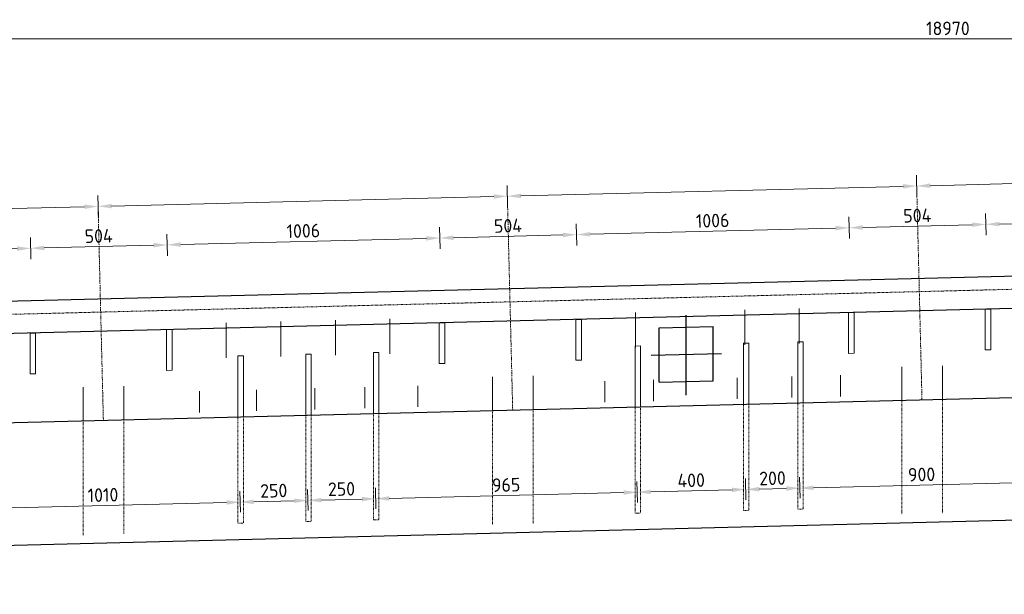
# Model space of a CAD drawing. Header units: millimetres. Extents: x -8028558 to 327273, y -63352 to 83293.
# Tile 53 of 197: x 1742 to 5373, y 2170 to 4288. Entities that reach past the tile are written whole.
import ezdxf

# ---------------------------------------------------------------- set-up
doc = ezdxf.new("R2010")
doc.units = ezdxf.units.MM
for name, pattern in [('NLCS-HIDDEN', [4, 2, -2]), ('XX-HART', [13, 4, -2, 1, -2, 4]), ('ZZ-HIDDEN-SO', [4, 2, -2])]:
    doc.linetypes.add(name, pattern=pattern)
for name, color, linetype, lineweight in [('B-CO-BC-BETONVORM-GD', 90, 'Continuous', 25), ('B-CO-BC-BETONVORM-GN', 10, 'ZZ-HIDDEN-SO', 13), ('B-CO-BC-STORTNAAD-GD', 10, 'BC-STORTNAAD', 25), ('B-CO-BC-VOORSPANNING-GD', 200, 'Continuous', 25), ('B-CO-BC-WAPENING_HOOFDWAPENING-G', 170, 'Continuous', 18), ('B-CO-BC-WAPENING_HOOFDWAPENING-GN', 140, 'NLCS-HIDDEN', 13), ('X-XX-AL-HARTLIJN-G', 7, 'XX-HART', 18), ('X-XX-AL-M', 7, 'Continuous', 18)]:
    doc.layers.add(name, color=color, linetype=linetype, lineweight=lineweight)
doc.styles.add('NLCS-ISO-MM20-T25', font='NLCS-ISO.ttf', dxfattribs={"height": 50})
doc.linetypes.add('BC-STORTNAAD', pattern='A,15,-1,[175,NLCS.SHX,S=1,R=0,X=0,Y=0],-1', length=17)
doc.dimstyles.new('NLCS-MM20-T25-PIJL_L0_H4', dxfattribs={"dimscale": 20, "dimtxt": 2.5, "dimasz": 2.5, "dimexe": 2, "dimexo": 2, "dimgap": 0.7, "dimtad": 1, "dimdec": 0, "dimzin": 0, "dimdsep": 46, "dimtxsty": 'NLCS-ISO-MM20-T25', "dimcen": 0, "dimdle": 2, "dimclrd": 256, "dimclre": 256, "dimclrt": 256, "dimadec": 4, "dimazin": 0, "dimtfac": 1, "dimtdec": 3, "dimtofl": 0, "dimtmove": 0, "dimatfit": 3, "dimfxl": 2, "dimfxlon": 1, "dimtfillclr": 256, "dimtolj": 1, "dimtzin": 0, "dimlwd": -1, "dimlwe": -1, "dimarcsym": 0})

# ---------------------------------------------------------------- blocks, each defined once
blk = doc.blocks.new('*D1693')
at = {"layer": 'X-XX-AL-M', "transparency": 16777216}
for p, q in [((-4319.8, 4177.1), (-4319.8, 4257.1)), ((14649.8, 4177.1), (14649.8, 4257.1)), ((14599.8, 4217.1), (-4269.8, 4217.1))]:
    blk.add_line(p, q, dxfattribs=at)
for points in [[(-4269.8, 4225.4), (-4269.8, 4208.7), (-4319.8, 4217.1)], [(14599.8, 4225.4), (14599.8, 4208.7), (14649.8, 4217.1)]]:
    blk.add_solid(points, dxfattribs=at)
at = {"layer": 'X-XX-AL-M', "transparency": 16777216, "insert": (5165, 4256.1), "char_height": 50, "attachment_point": 5, "style": 'NLCS-ISO-MM20-T25'}
blk.add_mtext('\\A1;18970', dxfattribs=at)
blk = doc.blocks.new('*D1702')
at = {"layer": 'X-XX-AL-M', "transparency": 16777216}
for p, q in [((2031.8, 3560), (2029.8, 3640)), ((522.3, 3522.4), (520.3, 3602.4)), ((571.2, 3563.7), (1980.8, 3598.7))]:
    blk.add_line(p, q, dxfattribs=at)
for points in [[(1980.6, 3607.1), (1981, 3590.4), (2030.8, 3600)], [(571, 3572), (571.5, 3555.3), (521.3, 3562.4)]]:
    blk.add_solid(points, dxfattribs=at)
blk = doc.blocks.new('*D1703')
at = {"layer": 'X-XX-AL-M', "transparency": 16777216}
for p, q in [((3541.3, 3597.6), (3539.3, 3677.5)), ((2031.8, 3560), (2029.8, 3640)), ((2080.8, 3601.2), (3490.3, 3636.3))]:
    blk.add_line(p, q, dxfattribs=at)
for points in [[(3490.1, 3644.6), (3490.6, 3628), (3540.3, 3637.5)], [(2080.6, 3609.6), (2081, 3592.9), (2030.8, 3600)]]:
    blk.add_solid(points, dxfattribs=at)
blk = doc.blocks.new('*D1704')
at = {"layer": 'X-XX-AL-M', "transparency": 16777216}
for p, q in [((5050.9, 3635.1), (5048.9, 3715.1)), ((3541.3, 3597.6), (3539.3, 3677.5)), ((3590.3, 3638.8), (4999.9, 3673.9))]:
    blk.add_line(p, q, dxfattribs=at)
for points in [[(4999.7, 3682.2), (5000.1, 3665.5), (5049.9, 3675.1)], [(3590.1, 3647.1), (3590.5, 3630.5), (3540.3, 3637.5)]]:
    blk.add_solid(points, dxfattribs=at)
blk = doc.blocks.new('*D1705')
at = {"layer": 'X-XX-AL-M', "transparency": 16777216}
for p, q in [((6560.4, 3672.7), (6558.4, 3752.6)), ((5050.9, 3635.1), (5048.9, 3715.1)), ((5099.8, 3676.3), (6509.4, 3711.4))]:
    blk.add_line(p, q, dxfattribs=at)
for points in [[(6509.2, 3719.7), (6509.6, 3703.1), (6559.4, 3712.7)], [(5099.6, 3684.7), (5100.1, 3668), (5049.9, 3675.1)]]:
    blk.add_solid(points, dxfattribs=at)
at = {"layer": 'X-XX-AL-M', "transparency": 16777216, "insert": (5803.7, 3732.9), "char_height": 50, "attachment_point": 5, "rotation": 1.4252, "style": 'NLCS-ISO-MM20-T25'}
blk.add_mtext('\\A1;9 x 1510 =13590', dxfattribs=at)
blk = doc.blocks.new('*D1643')
at = {"layer": 'X-XX-AL-M', "transparency": 16777216}
for p, q in [((777.4, 3380.5), (775.4, 3460.5)), ((1783, 3405.6), (1781, 3485.6)), ((826.3, 3421.7), (1732.1, 3444.4))]:
    blk.add_line(p, q, dxfattribs=at)
for points in [[(1731.9, 3452.7), (1732.3, 3436), (1782, 3445.6)], [(826.1, 3430.1), (826.6, 3413.4), (776.4, 3420.5)]]:
    blk.add_solid(points, dxfattribs=at)
at = {"layer": 'X-XX-AL-M', "transparency": 16777216, "insert": (1278.2, 3472), "char_height": 50, "attachment_point": 5, "rotation": 1.4321, "style": 'NLCS-ISO-MM20-T25'}
blk.add_mtext('\\A1;1006', dxfattribs=at)
blk = doc.blocks.new('*D1644')
at = {"layer": 'X-XX-AL-M', "transparency": 16777216}
for p, q in [((2286.9, 3418.2), (2284.9, 3498.2)), ((1783, 3405.6), (1781, 3485.6)), ((1832, 3446.9), (2235.9, 3457))]:
    blk.add_line(p, q, dxfattribs=at)
for points in [[(1831.8, 3455.2), (1832.2, 3438.5), (1782, 3445.6)], [(2235.7, 3465.3), (2236.1, 3448.6), (2285.9, 3458.2)]]:
    blk.add_solid(points, dxfattribs=at)
at = {"layer": 'X-XX-AL-M', "transparency": 16777216, "insert": (2033, 3490.9), "char_height": 50, "attachment_point": 5, "rotation": 1.4321, "style": 'NLCS-ISO-MM20-T25'}
blk.add_mtext('\\A1;504', dxfattribs=at)
blk = doc.blocks.new('*D1645')
at = {"layer": 'X-XX-AL-M', "transparency": 16777216}
for p, q in [((3292.6, 3443.4), (3290.6, 3523.3)), ((2286.9, 3418.2), (2284.9, 3498.2)), ((2335.9, 3459.5), (3241.6, 3482.1))]:
    blk.add_line(p, q, dxfattribs=at)
for points in [[(3241.4, 3490.4), (3241.8, 3473.8), (3291.6, 3483.4)], [(2335.7, 3467.8), (2336.1, 3451.1), (2285.9, 3458.2)]]:
    blk.add_solid(points, dxfattribs=at)
at = {"layer": 'X-XX-AL-M', "transparency": 16777216, "insert": (2787.8, 3509.8), "char_height": 50, "attachment_point": 5, "rotation": 1.4321, "style": 'NLCS-ISO-MM20-T25'}
blk.add_mtext('\\A1;1006', dxfattribs=at)
blk = doc.blocks.new('*D1646')
at = {"layer": 'X-XX-AL-M', "transparency": 16777216}
for p, q in [((3292.6, 3443.4), (3290.6, 3523.3)), ((3796.4, 3456), (3794.4, 3535.9)), ((3341.6, 3484.6), (3745.4, 3494.7))]:
    blk.add_line(p, q, dxfattribs=at)
for points in [[(3341.4, 3492.9), (3341.8, 3476.3), (3291.6, 3483.4)], [(3745.2, 3503), (3745.6, 3486.4), (3795.4, 3496)]]:
    blk.add_solid(points, dxfattribs=at)
at = {"layer": 'X-XX-AL-M', "transparency": 16777216, "insert": (3542.5, 3528.6), "char_height": 50, "attachment_point": 5, "rotation": 1.4321, "style": 'NLCS-ISO-MM20-T25'}
blk.add_mtext('\\A1;504', dxfattribs=at)
blk = doc.blocks.new('*D1647')
at = {"layer": 'X-XX-AL-M', "transparency": 16777216}
for p, q in [((4802.1, 3481.1), (4800.1, 3561.1)), ((3796.4, 3456), (3794.4, 3535.9)), ((3845.4, 3497.2), (4751.1, 3519.8))]:
    blk.add_line(p, q, dxfattribs=at)
for points in [[(4750.9, 3528.2), (4751.3, 3511.5), (4801.1, 3521.1)], [(3845.2, 3505.5), (3845.6, 3488.9), (3795.4, 3496)]]:
    blk.add_solid(points, dxfattribs=at)
at = {"layer": 'X-XX-AL-M', "transparency": 16777216, "insert": (4297.3, 3547.5), "char_height": 50, "attachment_point": 5, "rotation": 1.4321, "style": 'NLCS-ISO-MM20-T25'}
blk.add_mtext('\\A1;1006', dxfattribs=at)
blk = doc.blocks.new('*D1648')
at = {"layer": 'X-XX-AL-M', "transparency": 16777216}
for p, q in [((4802.1, 3481.1), (4800.1, 3561.1)), ((5305.9, 3493.7), (5303.9, 3573.7)), ((4851.1, 3522.3), (5255, 3532.4))]:
    blk.add_line(p, q, dxfattribs=at)
for points in [[(4850.9, 3530.7), (4851.3, 3514), (4801.1, 3521.1)], [(5254.8, 3540.8), (5255.2, 3524.1), (5304.9, 3533.7)]]:
    blk.add_solid(points, dxfattribs=at)
at = {"layer": 'X-XX-AL-M', "transparency": 16777216, "insert": (5052.1, 3566.4), "char_height": 50, "attachment_point": 5, "rotation": 1.4321, "style": 'NLCS-ISO-MM20-T25'}
blk.add_mtext('\\A1;504', dxfattribs=at)
blk = doc.blocks.new('*D1649')
at = {"layer": 'X-XX-AL-M', "transparency": 16777216}
for p, q in [((6311.6, 3518.8), (6309.6, 3598.8)), ((5305.9, 3493.7), (5303.9, 3573.7)), ((5354.9, 3534.9), (6260.6, 3557.6))]:
    blk.add_line(p, q, dxfattribs=at)
for points in [[(6260.4, 3565.9), (6260.9, 3549.3), (6310.6, 3558.8)], [(5354.7, 3543.3), (5355.1, 3526.6), (5304.9, 3533.7)]]:
    blk.add_solid(points, dxfattribs=at)
at = {"layer": 'X-XX-AL-M', "transparency": 16777216, "insert": (5806.8, 3585.3), "char_height": 50, "attachment_point": 5, "rotation": 1.4321, "style": 'NLCS-ISO-MM20-T25'}
blk.add_mtext('\\A1;1006', dxfattribs=at)
blk = doc.blocks.new('*D1678')
at = {"layer": 'X-XX-AL-M', "transparency": 16777216}
for p, q in [((5519.7, 2546.3), (5517.8, 2623.8)), ((4620, 2523.8), (4618, 2601.3)), ((5468.8, 2582.6), (4669, 2562.6))]:
    blk.add_line(p, q, dxfattribs=at)
for points in [[(5468.6, 2590.9), (5469, 2574.3), (5518.8, 2583.8)], [(4668.8, 2570.9), (4669.2, 2554.3), (4619, 2561.4)]]:
    blk.add_solid(points, dxfattribs=at)
at = {"layer": 'X-XX-AL-M', "transparency": 16777216, "insert": (5067.9, 2611.6), "char_height": 50, "attachment_point": 5, "rotation": 1.4321, "style": 'NLCS-ISO-MM20-T25'}
blk.add_mtext('\\A1;900', dxfattribs=at)
blk = doc.blocks.new('*D1679')
at = {"layer": 'X-XX-AL-M', "transparency": 16777216}
for p, q in [((4420, 2518.8), (4418.1, 2596.3)), ((4620, 2523.8), (4618, 2601.3)), ((4569.1, 2560.1), (4469.1, 2557.6))]:
    blk.add_line(p, q, dxfattribs=at)
for points in [[(4468.9, 2565.9), (4469.3, 2549.3), (4419.1, 2556.4)], [(4568.9, 2568.4), (4569.3, 2551.8), (4619, 2561.4)]]:
    blk.add_solid(points, dxfattribs=at)
at = {"layer": 'X-XX-AL-M', "transparency": 16777216, "insert": (4518.1, 2597.8), "char_height": 50, "attachment_point": 5, "rotation": 1.4321, "style": 'NLCS-ISO-MM20-T25'}
blk.add_mtext('\\A1;200', dxfattribs=at)
blk = doc.blocks.new('*D1680')
at = {"layer": 'X-XX-AL-M', "transparency": 16777216}
for p, q in [((4020.2, 2508.8), (4018.2, 2586.3)), ((4420, 2518.8), (4418.1, 2596.3)), ((4369.1, 2555.1), (4069.2, 2547.6))]:
    blk.add_line(p, q, dxfattribs=at)
for points in [[(4069, 2555.9), (4069.4, 2539.3), (4019.2, 2546.4)], [(4368.9, 2563.4), (4369.3, 2546.8), (4419.1, 2556.4)]]:
    blk.add_solid(points, dxfattribs=at)
at = {"layer": 'X-XX-AL-M', "transparency": 16777216, "insert": (4218.2, 2590.3), "char_height": 50, "attachment_point": 5, "rotation": 1.4321, "style": 'NLCS-ISO-MM20-T25'}
blk.add_mtext('\\A1;400', dxfattribs=at)
blk = doc.blocks.new('*D1681')
at = {"layer": 'X-XX-AL-M', "transparency": 16777216}
for p, q in [((4020.2, 2508.8), (4018.2, 2586.3)), ((3055.5, 2484.7), (3053.5, 2562.2)), ((3969.2, 2545.1), (3104.5, 2523.5))]:
    blk.add_line(p, q, dxfattribs=at)
for points in [[(3969, 2553.4), (3969.5, 2536.8), (4019.2, 2546.4)], [(3104.3, 2531.8), (3104.7, 2515.2), (3054.5, 2522.2)]]:
    blk.add_solid(points, dxfattribs=at)
at = {"layer": 'X-XX-AL-M', "transparency": 16777216, "insert": (3535.9, 2573.3), "char_height": 50, "attachment_point": 5, "rotation": 1.4321, "style": 'NLCS-ISO-MM20-T25'}
blk.add_mtext('\\A1;965', dxfattribs=at)
blk = doc.blocks.new('*D1682')
at = {"layer": 'X-XX-AL-M', "transparency": 16777216}
for p, q in [((2805.5, 2478.4), (2803.6, 2556)), ((3055.5, 2484.7), (3053.5, 2562.2)), ((3004.5, 2521), (2854.6, 2517.2))]:
    blk.add_line(p, q, dxfattribs=at)
for points in [[(2854.4, 2525.6), (2854.8, 2508.9), (2804.6, 2516)], [(3004.3, 2529.3), (3004.8, 2512.7), (3054.5, 2522.2)]]:
    blk.add_solid(points, dxfattribs=at)
at = {"layer": 'X-XX-AL-M', "transparency": 16777216, "insert": (2928.6, 2558.1), "char_height": 50, "attachment_point": 5, "rotation": 1.4321, "style": 'NLCS-ISO-MM20-T25'}
blk.add_mtext('\\A1;250', dxfattribs=at)
blk = doc.blocks.new('*D1683')
at = {"layer": 'X-XX-AL-M', "transparency": 16777216}
for p, q in [((2555.6, 2472.2), (2553.7, 2549.7)), ((2805.5, 2478.4), (2803.6, 2556)), ((2754.6, 2514.7), (2604.7, 2511))]:
    blk.add_line(p, q, dxfattribs=at)
for points in [[(2604.5, 2519.3), (2604.9, 2502.7), (2554.7, 2509.7)], [(2754.4, 2523.1), (2754.8, 2506.4), (2804.6, 2516)]]:
    blk.add_solid(points, dxfattribs=at)
at = {"layer": 'X-XX-AL-M', "transparency": 16777216, "insert": (2678.7, 2551.9), "char_height": 50, "attachment_point": 5, "rotation": 1.4321, "style": 'NLCS-ISO-MM20-T25'}
blk.add_mtext('\\A1;250', dxfattribs=at)
blk = doc.blocks.new('*D1684')
at = {"layer": 'X-XX-AL-M', "transparency": 16777216}
for p, q in [((2555.6, 2472.2), (2553.7, 2549.7)), ((1545.9, 2446.9), (1544, 2524.5)), ((2504.7, 2508.5), (1595, 2485.8))]:
    blk.add_line(p, q, dxfattribs=at)
for points in [[(2504.5, 2516.8), (2504.9, 2500.2), (2554.7, 2509.7)], [(1594.8, 2494.1), (1595.2, 2477.4), (1545, 2484.5)]]:
    blk.add_solid(points, dxfattribs=at)
at = {"layer": 'X-XX-AL-M', "transparency": 16777216, "insert": (2048.9, 2536.1), "char_height": 50, "attachment_point": 5, "rotation": 1.4321, "style": 'NLCS-ISO-MM20-T25'}
blk.add_mtext('\\A1;1010', dxfattribs=at)

msp = doc.modelspace()

# ---------------------------------------------------------------- linework, layer by layer
at = {"layer": 'B-CO-BC-BETONVORM-GD', "flags": 128}
for points in [[(15514.8, 3684), (15514.8, 2697.2), (-5395.2, 2170), (-5395.2, 3024.5)], [(-4188.1, 3078.3), (-4165.4, 3104), (14666.8, 3574.8)], [(14690.7, 3455.3), (-4079.3, 2986.1)]]:
    msp.add_lwpolyline(points, dxfattribs=at)
at = {"layer": 'B-CO-BC-BETONVORM-GN', "flags": 128}
msp.add_lwpolyline([(15514.8, 3547.2), (-5545.2, 3020.7)], dxfattribs=at)
at = {"layer": 'B-CO-BC-STORTNAAD-GD', "flags": 128}
msp.add_lwpolyline([(15514.8, 3147.2), (-5395.2, 2624.5)], dxfattribs=at)
at = {"layer": 'B-CO-BC-VOORSPANNING-GD', "flags": 128}
for points in [[(4199.9, 2904.6), (4199.9, 3199.6)], [(4099.9, 3152.2), (4299.9, 3157.2)], [(4099.9, 2952.2), (4099.9, 3152.2)], [(4299.9, 2957.2), (4299.9, 3157.2)], [(4070.3, 3051.5), (4329.9, 3058)], [(4099.9, 2952.2), (4299.9, 2957.2)]]:
    msp.add_lwpolyline(points, dxfattribs=at)
at = {"layer": 'B-CO-BC-WAPENING_HOOFDWAPENING-G', "flags": 128}
for points in [[(4013.4, 3208.4), (4013.4, 3079.6)], [(4415.6, 3218.5), (4415.6, 3089.6)], [(4616.8, 3223.5), (4616.8, 3094.7)], [(2503.8, 3170.7), (2503.8, 3041.8)], [(2705, 3175.7), (2705, 3046.9)], [(2906.1, 3180.7), (2906.1, 3051.9)], [(3107.3, 3185.8), (3107.3, 3056.9)], [(4411, 3095.3), (4431, 3095.8)], [(4411, 3095.4), (4411, 2869.6)], [(4431, 3095.9), (4431, 2870.1)], [(4611, 3100.3), (4631, 3100.8)], [(4611, 3100.4), (4611, 2874.6)], [(4631, 3100.9), (4631, 2875.1)], [(2796.6, 3055), (2816.5, 3055.5)], [(2796.6, 3055), (2796.6, 2829.3)], [(2816.5, 3055.5), (2816.5, 2829.8)], [(3046.5, 3061.2), (3066.5, 3061.7)], [(3046.5, 3061.3), (3046.5, 2835.5)], [(3066.5, 3061.8), (3066.5, 2836)], [(4011.2, 3085.3), (4031.2, 3085.8)], [(4011.2, 3085.4), (4011.2, 2859.6)], [(4031.2, 3085.9), (4031.2, 2860.1)], [(2546.6, 3048.7), (2566.6, 3049.2)], [(2546.6, 3048.8), (2546.6, 2823)], [(2566.6, 3049.3), (2566.6, 2823.5)], [(4769.3, 2977.9), (4769.3, 2899.7)], [(4994.9, 2884.2), (4994.9, 3009)], [(5144.8, 2888), (5144.8, 3012.8)], [(3485.3, 2846.5), (3485.3, 2971.3)], [(3635.3, 2850.2), (3635.3, 2975)], [(3900, 2956.2), (3900, 2878)], [(4079.6, 2960.6), (4079.6, 2882.5)], [(4387.9, 2968.3), (4387.9, 2890.2)], [(4589.9, 2973.4), (4589.9, 2895.2)], [(1975.8, 2808.7), (1975.8, 2933.5)], [(2125.8, 2812.5), (2125.8, 2937.3)], [(2404.6, 2918.8), (2404.6, 2840.6)], [(2614.6, 2924), (2614.6, 2845.9)], [(2830.3, 2929.4), (2830.3, 2851.3)], [(3014.5, 2934), (3014.5, 2855.9)], [(3210.3, 2938.9), (3210.3, 2860.8)]]:
    msp.add_lwpolyline(points, dxfattribs=at)
at = {"layer": 'B-CO-BC-WAPENING_HOOFDWAPENING-G'}
for points in [[(4798.9, 3208.1), (4798.9, 3058.1), (4818.9, 3058.6), (4818.9, 3208.6)], [(5302.8, 3220.6), (5302.8, 3070.6), (5322.8, 3071.1), (5322.8, 3221.1)], [(3289.4, 3170.3), (3289.4, 3020.3), (3309.4, 3020.8), (3309.4, 3170.8)], [(3793.2, 3182.9), (3793.2, 3032.9), (3813.2, 3033.4), (3813.2, 3183.4)], [(1779.9, 3132.6), (1779.9, 2982.6), (1799.9, 2983.1), (1799.9, 3133.1)], [(2283.7, 3145.2), (2283.7, 2995.2), (2303.7, 2995.7), (2303.7, 3145.7)]]:
    msp.add_lwpolyline(points, close=True, dxfattribs=at)
at = {"layer": 'B-CO-BC-WAPENING_HOOFDWAPENING-GN', "flags": 128}
for points in [[(4411, 2869.6), (4411, 2478.6)], [(4431, 2870.1), (4431, 2479.1)], [(4611, 2874.6), (4611, 2483.6)], [(4631, 2875.1), (4631, 2484.1)], [(4994.9, 2884.2), (4994.9, 2464)], [(5144.8, 2888), (5144.8, 2467.8)], [(3046.5, 2835.5), (3046.5, 2444.4)], [(3066.5, 2836), (3066.5, 2444.9)], [(3485.3, 2846.5), (3485.3, 2426.3)], [(3635.3, 2850.2), (3635.3, 2430)], [(4011.2, 2859.6), (4011.2, 2468.6)], [(4031.2, 2860.1), (4031.2, 2469.1)], [(1975.8, 2808.7), (1975.8, 2388.5)], [(2125.8, 2812.5), (2125.8, 2392.3)], [(2546.6, 2823), (2546.6, 2431.9)], [(2566.6, 2823.5), (2566.6, 2432.4)], [(2796.6, 2829.3), (2796.6, 2438.2)], [(2816.5, 2829.8), (2816.5, 2438.7)], [(4411, 2478.6), (4431, 2479.1)], [(4611, 2483.6), (4631, 2484.1)], [(2796.6, 2438.2), (2816.5, 2438.7)], [(3046.5, 2444.4), (3066.5, 2444.9)], [(4011.2, 2468.6), (4031.2, 2469.1)], [(2546.6, 2431.9), (2566.6, 2432.4)]]:
    msp.add_lwpolyline(points, dxfattribs=at)
at = {"layer": 'X-XX-AL-HARTLIJN-G', "flags": 128}
for points in [[(5069.5, 2886.1), (5049.9, 3675.1)], [(3560, 2848.3), (3540.3, 3637.5)], [(2050.4, 2810.6), (2030.8, 3600)]]:
    msp.add_lwpolyline(points, dxfattribs=at)

# ---------------------------------------------------------------- dimensions: what is measured, and where the dimension line sits
at = {"layer": 'X-XX-AL-M'}
for base, p1, p2, angle, picture, middle in [((-4319.8, 4217.1), (14649.8, 3632.2), (-4319.8, 3128.6), 180, '*D1693', (5165, 4256.1)), ((5304.9, 3533.7), (4808.9, 3208.3), (5312.8, 3220.9), 181.4321, '*D1648', (5052.1, 3566.4)), ((6310.6, 3558.8), (5312.8, 3220.9), (6318.5, 3246), 181.4321, '*D1649', (5806.8, 3585.3)), ((3795.4, 3496), (3299.4, 3170.6), (3803.2, 3183.2), 181.4321, '*D1646', (3542.5, 3528.6)), ((4801.1, 3521.1), (3803.2, 3183.2), (4808.9, 3208.3), 181.4321, '*D1647', (4297.3, 3547.5)), ((2285.9, 3458.2), (1789.9, 3132.8), (2293.7, 3145.4), 181.4321, '*D1644', (2033, 3490.9)), ((3291.6, 3483.4), (2293.7, 3145.4), (3299.4, 3170.6), 181.4321, '*D1645', (2787.8, 3509.8)), ((1782, 3445.6), (784.2, 3107.7), (1789.9, 3132.8), 181.4321, '*D1643', (1278.2, 3472)), ((4019.2, 2546.4), (4421, 2478.8), (4021.2, 2468.8), 1.4321, '*D1680', (4218.2, 2590.3)), ((4419.1, 2556.4), (4621, 2483.8), (4421, 2478.8), 1.4321, '*D1679', (4518.1, 2597.8)), ((4619, 2561.4), (5520.7, 2506.3), (4621, 2483.8), 1.4321, '*D1678', (5067.9, 2611.6)), ((2554.7, 2509.7), (2806.5, 2438.4), (2556.6, 2432.2), 1.4321, '*D1683', (2678.7, 2551.9)), ((2804.6, 2516), (3056.5, 2444.7), (2806.5, 2438.4), 1.4321, '*D1682', (2928.6, 2558.1)), ((3054.5, 2522.2), (4021.2, 2468.8), (3056.5, 2444.7), 1.4321, '*D1681', (3535.9, 2573.3)), ((1545, 2484.5), (2556.6, 2432.2), (1546.9, 2406.9), 1.4321, '*D1684', (2048.9, 2536.1))]:
    dim = msp.add_linear_dim(base=base, p1=p1, p2=p2, angle=angle, dimstyle='NLCS-MM20-T25-PIJL_L0_H4', dxfattribs=at)
    dim.commit()
    dim.dimension.update_dxf_attribs({"geometry": picture, "text_midpoint": middle})
for base, p1, p2, text, picture, middle in [((6559.4, 3712.7), (5069.5, 2886.1), (6579, 2923.8), '9 x <> =13590', '*D1705', (5803.7, 3732.9)), ((5049.9, 3675.1), (3560, 2848.3), (5069.5, 2886.1), ' ', '*D1704', (4295.1, 3656.3)), ((3540.3, 3637.5), (2050.4, 2810.6), (3560, 2848.3), ' ', '*D1703', (2785.6, 3618.8)), ((2030.8, 3600), (540.9, 2772.9), (2050.4, 2810.6), ' ', '*D1702', (1276, 3581.2))]:
    dim = msp.add_linear_dim(base=base, p1=p1, p2=p2, angle=181.4252, text=text, dimstyle='NLCS-MM20-T25-PIJL_L0_H4', dxfattribs=at)
    dim.commit()
    dim.dimension.update_dxf_attribs({"geometry": picture, "text_midpoint": middle})

doc.saveas('drawing.dxf')
